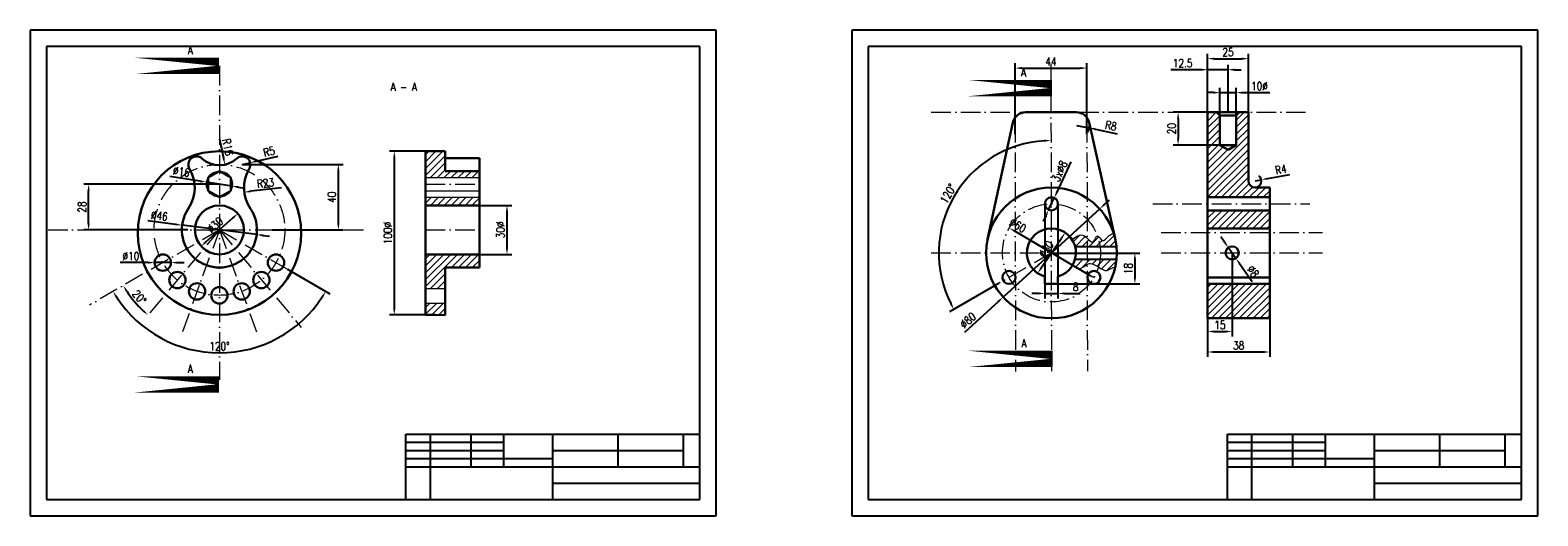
# Model space of a CAD drawing. Header units: millimetres. Extents: x 12 to 1481, y 4 to 301.
# Tile 1 of 2: x 12 to 935, y 4 to 301. Entities that reach past the tile are written whole.
import ezdxf

# ---------------------------------------------------------------- set-up
doc = ezdxf.new("R2010")
doc.units = ezdxf.units.MM
doc.header["$MEASUREMENT"] = 0
doc.linetypes.add('ACAD_ISO10W100', pattern=[18, 12, -3, 0, -3])
for name, color, linetype, lineweight in [('Axe', 10, 'ACAD_ISO10W100', 15), ('contur', 7, 'Continuous', 30), ('cote', 8, 'Continuous', 15), ('hasur', 210, 'Continuous', 15)]:
    doc.layers.add(name, color=color, linetype=linetype, lineweight=lineweight)
doc.styles.get("Standard").update_dxf_attribs({"font": 'romans.shx', "width": 0.8})
doc.styles.add('stats', font='romans.shx', dxfattribs={"width": 0.8, "height": 5})
doc.dimstyles.new('Stas', dxfattribs={"dimtxt": 5, "dimasz": 4, "dimexe": 3, "dimexo": 0, "dimgap": 1.5, "dimtad": 1, "dimdec": 0, "dimzin": 0, "dimdsep": 46, "dimtxsty": 'Standard', "dimcen": 0.09, "dimadec": 0, "dimazin": 0, "dimtfac": 1, "dimtdec": 0, "dimtmove": 0, "dimatfit": 0, "dimfxl": 1, "dimtolj": 1, "dimtzin": 0, "dimarcsym": 0})
pattern_1 = [(45, (-41.4888, 13.569), (-2.12132, 2.12132), [])]

# ---------------------------------------------------------------- blocks, each defined once
blk = doc.blocks.new('*D1')
at = {"layer": 'cote', "color": 0, "lineweight": -2, "transparency": 16777216}
for p, q in [((150.94, 220.62), (164.07, 223.65)), ((142.17, 218.59), (147.04, 219.72))]:
    blk.add_line(p, q, dxfattribs=at)
at = {"layer": 'cote', "color": 0, "transparency": 16777216}
blk.add_solid([(150.79, 221.27), (151.09, 219.97), (147.04, 219.72)], dxfattribs=at)
at = {"layer": 'Defpoints', "color": 0, "transparency": 16777216}
for p in [(142.17, 218.59), (147.04, 219.72)]:
    blk.add_point(p, dxfattribs=at)
at = {"layer": 'cote', "color": 0, "transparency": 16777216, "insert": (158.55, 226.48), "char_height": 5, "attachment_point": 5, "rotation": 12.99856}
blk.add_mtext('\\A1;R5', dxfattribs=at)
blk = doc.blocks.new('*D2')
at = {"layer": 'cote', "color": 0, "lineweight": -2, "transparency": 16777216}
blk.add_line((128.17, 234.25), (130.71, 222.52), dxfattribs=at)
at = {"layer": 'cote', "color": 0, "transparency": 16777216}
blk.add_solid([(131.36, 222.66), (130.06, 222.38), (131.56, 218.61)], dxfattribs=at)
at = {"layer": 'Defpoints', "color": 0, "transparency": 16777216}
for p in [(128.17, 234.25), (131.56, 218.61)]:
    blk.add_point(p, dxfattribs=at)
at = {"layer": 'cote', "color": 0, "transparency": 16777216, "insert": (133.35, 229.23), "char_height": 5, "attachment_point": 5, "rotation": 282.22988}
blk.add_mtext('\\A1;R16', dxfattribs=at)
blk = doc.blocks.new('*D3')
at = {"layer": 'cote', "color": 0, "lineweight": -2, "transparency": 16777216}
blk.add_line((166.28, 204.36), (147.4, 202.2), dxfattribs=at)
at = {"layer": 'cote', "color": 0, "transparency": 16777216}
blk.add_solid([(147.32, 202.86), (147.47, 201.53), (143.43, 201.74)], dxfattribs=at)
at = {"layer": 'Defpoints', "color": 0, "transparency": 16777216}
for p in [(166.28, 204.36), (143.43, 201.74)]:
    blk.add_point(p, dxfattribs=at)
at = {"layer": 'cote', "color": 0, "transparency": 16777216, "insert": (156.38, 207.25), "char_height": 5, "attachment_point": 5, "rotation": 6.52534}
blk.add_mtext('\\A1;R23', dxfattribs=at)
blk = doc.blocks.new('*D4')
at = {"layer": 'cote', "color": 0, "lineweight": -2, "transparency": 16777216}
blk.add_line((119.94, 171.3), (136.4, 185.89), dxfattribs=at)
at = {"layer": 'cote', "color": 0, "transparency": 16777216}
for points in [[(135.95, 186.39), (136.84, 185.39), (139.39, 188.55)], [(119.49, 171.79), (120.38, 170.8), (116.94, 168.64)]]:
    blk.add_solid(points, dxfattribs=at)
at = {"layer": 'Defpoints', "color": 0, "transparency": 16777216}
for p in [(139.39, 188.55), (116.94, 168.64)]:
    blk.add_point(p, dxfattribs=at)
at = {"layer": 'cote', "color": 0, "transparency": 16777216, "insert": (125.51, 181.59), "char_height": 5, "attachment_point": 5, "rotation": 41.56891}
blk.add_mtext('\\A1;∅30', dxfattribs=at)
blk = doc.blocks.new('*D5')
at = {"layer": 'cote', "color": 0, "lineweight": -2, "transparency": 16777216}
for p, q in [((116.09, 208.44), (97.82, 211.29)), ((135.85, 205.36), (120.04, 207.83)), ((139.8, 204.75), (143.76, 204.13))]:
    blk.add_line(p, q, dxfattribs=at)
at = {"layer": 'cote', "color": 0, "transparency": 16777216}
for points in [[(116.19, 209.1), (115.99, 207.78), (120.04, 207.83)], [(139.91, 205.4), (139.7, 204.09), (135.85, 205.36)]]:
    blk.add_solid(points, dxfattribs=at)
at = {"layer": 'Defpoints', "color": 0, "transparency": 16777216}
for p in [(120.04, 207.83), (135.85, 205.36)]:
    blk.add_point(p, dxfattribs=at)
at = {"layer": 'cote', "color": 0, "transparency": 16777216, "insert": (104.91, 214.24), "char_height": 5, "attachment_point": 5, "rotation": 351.1368}
blk.add_mtext('\\A1;∅16', dxfattribs=at)
blk = doc.blocks.new('*D6')
at = {"layer": 'cote', "color": 0, "lineweight": -2, "transparency": 16777216}
for p, q in [((101.38, 181.95), (84.41, 184.08)), ((150.99, 175.73), (105.35, 181.45)), ((154.96, 175.24), (158.93, 174.74))]:
    blk.add_line(p, q, dxfattribs=at)
at = {"layer": 'cote', "color": 0, "transparency": 16777216}
for points in [[(101.46, 182.61), (101.29, 181.29), (105.35, 181.45)], [(155.04, 175.9), (154.87, 174.58), (150.99, 175.73)]]:
    blk.add_solid(points, dxfattribs=at)
at = {"layer": 'Defpoints', "color": 0, "transparency": 16777216}
for p in [(105.35, 181.45), (150.99, 175.73)]:
    blk.add_point(p, dxfattribs=at)
at = {"layer": 'cote', "color": 0, "transparency": 16777216, "insert": (91.41, 187.23), "char_height": 5, "attachment_point": 5, "rotation": 352.85697}
blk.add_mtext('\\A1;∅46', dxfattribs=at)
blk = doc.blocks.new('*D7')
at = {"layer": 'cote', "color": 0, "lineweight": -2, "transparency": 16777216}
for p, q in [((84.53, 158.59), (67.43, 158.59)), ((98.53, 158.59), (88.53, 158.59)), ((102.53, 158.59), (106.53, 158.59))]:
    blk.add_line(p, q, dxfattribs=at)
at = {"layer": 'cote', "color": 0, "transparency": 16777216}
for points in [[(84.53, 159.26), (84.53, 157.93), (88.53, 158.59)], [(102.53, 159.26), (102.53, 157.93), (98.53, 158.59)]]:
    blk.add_solid(points, dxfattribs=at)
at = {"layer": 'Defpoints', "color": 0, "transparency": 16777216}
for p in [(88.53, 158.59), (98.53, 158.59)]:
    blk.add_point(p, dxfattribs=at)
at = {"layer": 'cote', "color": 0, "transparency": 16777216, "insert": (73.98, 162.59), "char_height": 5, "attachment_point": 5}
blk.add_mtext('\\A1;∅10', dxfattribs=at)
blk = doc.blocks.new('*D8')
at = {"layer": 'cote', "color": 0, "lineweight": -2, "transparency": 16777216}
for p, q in [((128.17, 206.56), (45.1, 206.56)), ((48.1, 182.59), (48.1, 202.56)), ((108.86, 178.59), (45.1, 178.59))]:
    blk.add_line(p, q, dxfattribs=at)
at = {"layer": 'cote', "color": 0, "transparency": 16777216}
for points in [[(47.43, 202.56), (48.77, 202.56), (48.1, 206.56)], [(47.43, 182.59), (48.77, 182.59), (48.1, 178.59)]]:
    blk.add_solid(points, dxfattribs=at)
at = {"layer": 'Defpoints', "color": 0, "transparency": 16777216}
for p in [(48.1, 206.56), (128.17, 206.56), (108.86, 178.59)]:
    blk.add_point(p, dxfattribs=at)
at = {"layer": 'cote', "color": 0, "transparency": 16777216, "insert": (44.1, 192.58), "char_height": 5, "attachment_point": 5, "rotation": 90}
blk.add_mtext('\\A1;28', dxfattribs=at)
blk = doc.blocks.new('*D9')
at = {"layer": 'cote', "color": 0, "lineweight": -2, "transparency": 16777216}
for p, q in [((142.17, 218.59), (204, 218.59)), ((201, 182.59), (201, 214.59)), ((160.41, 178.59), (204, 178.59))]:
    blk.add_line(p, q, dxfattribs=at)
at = {"layer": 'cote', "color": 0, "transparency": 16777216}
for points in [[(200.33, 214.59), (201.66, 214.59), (201, 218.59)], [(200.33, 182.59), (201.66, 182.59), (201, 178.59)]]:
    blk.add_solid(points, dxfattribs=at)
at = {"layer": 'Defpoints', "color": 0, "transparency": 16777216}
for p in [(142.17, 218.59), (201, 218.59), (160.41, 178.59)]:
    blk.add_point(p, dxfattribs=at)
at = {"layer": 'cote', "color": 0, "transparency": 16777216, "insert": (197, 198.59), "char_height": 5, "attachment_point": 5, "rotation": 90}
blk.add_mtext('\\A1;40', dxfattribs=at)
blk = doc.blocks.new('*D10')
at = {"layer": 'cote', "color": 0, "lineweight": -2, "transparency": 16777216}
blk.add_arc((128.17, 178.59), 67.98, 213.37173, 226.62827, dxfattribs=at)
at = {"layer": 'cote', "color": 0, "transparency": 16777216}
for points in [[(70.83, 140.85), (71.96, 141.55), (69.29, 144.6)], [(81.92, 129.68), (81.04, 128.68), (84.47, 126.52)]]:
    blk.add_solid(points, dxfattribs=at)
at = {"layer": 'Defpoints', "color": 0, "transparency": 16777216}
for p in [(128.17, 178.59), (128.17, 178.59), (48.65, 132.68), (73.64, 138), (82.29, 123.92)]:
    blk.add_point(p, dxfattribs=at)
at = {"layer": 'cote', "color": 0, "transparency": 16777216, "insert": (79.15, 137.47), "char_height": 5, "attachment_point": 5, "rotation": 310}
blk.add_mtext('\\A1;20°', dxfattribs=at)
blk = doc.blocks.new('*D11')
at = {"layer": 'cote', "color": 0, "lineweight": -2, "transparency": 16777216}
blk.add_line((169.83, 154.54), (195.86, 139.51), dxfattribs=at)
blk.add_arc((128.17, 178.59), 75.16, 213.04961, 326.95039, dxfattribs=at)
at = {"layer": 'cote', "color": 0, "transparency": 16777216}
for points in [[(64.6, 137.26), (65.74, 137.95), (63.08, 141.01)], [(190.6, 137.95), (191.73, 137.26), (193.26, 141.01)]]:
    blk.add_solid(points, dxfattribs=at)
at = {"layer": 'Defpoints', "color": 0, "transparency": 16777216}
for p in [(128.17, 178.59), (128.17, 178.59), (169.83, 154.54), (48.65, 132.68), (102.46, 107.97)]:
    blk.add_point(p, dxfattribs=at)
at = {"layer": 'cote', "color": 0, "transparency": 16777216, "insert": (128.17, 107.43), "char_height": 5, "attachment_point": 5}
blk.add_mtext('\\A1;120°', dxfattribs=at)
blk = doc.blocks.new('*D12')
at = {"layer": 'cote', "color": 0, "lineweight": -2, "transparency": 16777216}
for p, q in [((260.36, 226.67), (232.23, 226.67)), ((235.23, 222.67), (235.23, 130.61)), ((260.36, 126.61), (232.23, 126.61))]:
    blk.add_line(p, q, dxfattribs=at)
at = {"layer": 'cote', "color": 0, "transparency": 16777216}
for points in [[(234.57, 222.67), (235.9, 222.67), (235.23, 226.67)], [(234.57, 130.61), (235.9, 130.61), (235.23, 126.61)]]:
    blk.add_solid(points, dxfattribs=at)
at = {"layer": 'Defpoints', "color": 0, "transparency": 16777216}
for p in [(260.36, 226.67), (235.23, 126.61), (260.36, 126.61)]:
    blk.add_point(p, dxfattribs=at)
at = {"layer": 'cote', "color": 0, "transparency": 16777216, "insert": (231.23, 176.64), "char_height": 5, "width": 9.7143, "attachment_point": 5, "rotation": 90}
blk.add_mtext('\\A1;100%%C', dxfattribs=at)
blk = doc.blocks.new('*D13')
at = {"layer": 'cote', "color": 0, "lineweight": -2, "transparency": 16777216}
for p, q in [((287.36, 193.59), (307.19, 193.59)), ((304.19, 189.59), (304.19, 167.59)), ((287.36, 163.59), (307.19, 163.59))]:
    blk.add_line(p, q, dxfattribs=at)
at = {"layer": 'cote', "color": 0, "transparency": 16777216}
for points in [[(303.53, 189.59), (304.86, 189.59), (304.19, 193.59)], [(303.53, 167.59), (304.86, 167.59), (304.19, 163.59)]]:
    blk.add_solid(points, dxfattribs=at)
at = {"layer": 'Defpoints', "color": 0, "transparency": 16777216}
for p in [(287.36, 193.59), (287.36, 163.59), (304.19, 163.59)]:
    blk.add_point(p, dxfattribs=at)
at = {"layer": 'cote', "color": 0, "transparency": 16777216, "insert": (300.19, 178.59), "char_height": 5, "width": 6.4762, "attachment_point": 5, "rotation": 90}
blk.add_mtext('\\A1;30%%C', dxfattribs=at)
blk = doc.blocks.new('*D14')
at = {"layer": 'cote', "color": 0, "lineweight": -2, "transparency": 16777216}
for p, q in [((615.24, 237.13), (615.24, 280.56)), ((619.24, 277.56), (655.24, 277.56)), ((659.24, 237.13), (659.24, 280.56))]:
    blk.add_line(p, q, dxfattribs=at)
at = {"layer": 'cote', "color": 0, "transparency": 16777216}
for points in [[(619.24, 278.23), (619.24, 276.89), (615.24, 277.56)], [(655.24, 278.23), (655.24, 276.89), (659.24, 277.56)]]:
    blk.add_solid(points, dxfattribs=at)
at = {"layer": 'Defpoints', "color": 0, "transparency": 16777216}
for p in [(659.24, 277.56), (615.24, 237.13), (659.24, 237.13)]:
    blk.add_point(p, dxfattribs=at)
at = {"layer": 'cote', "color": 0, "transparency": 16777216, "insert": (637.16, 281.56), "char_height": 5, "attachment_point": 5}
blk.add_mtext('\\A1;44', dxfattribs=at)
blk = doc.blocks.new('*D15')
at = {"layer": 'cote', "color": 0, "lineweight": -2, "transparency": 16777216}
for p, q in [((733.11, 132.55), (733.11, 100.95)), ((771.11, 132.55), (771.11, 100.95)), ((737.11, 103.95), (767.11, 103.95))]:
    blk.add_line(p, q, dxfattribs=at)
at = {"layer": 'cote', "color": 0, "transparency": 16777216}
for points in [[(737.11, 104.61), (737.11, 103.28), (733.11, 103.95)], [(767.11, 104.61), (767.11, 103.28), (771.11, 103.95)]]:
    blk.add_solid(points, dxfattribs=at)
at = {"layer": 'Defpoints', "color": 0, "transparency": 16777216}
for p in [(733.11, 132.55), (771.11, 132.55), (771.11, 103.95)]:
    blk.add_point(p, dxfattribs=at)
at = {"layer": 'cote', "color": 0, "transparency": 16777216, "insert": (752.11, 107.95), "char_height": 5, "attachment_point": 5}
blk.add_mtext('\\A1;38', dxfattribs=at)
blk = doc.blocks.new('*D16')
at = {"layer": 'cote', "color": 0, "lineweight": -2, "transparency": 16777216}
for p, q in [((736.61, 262.57), (732.61, 262.57)), ((740.61, 236.57), (740.61, 265.57)), ((740.61, 262.57), (750.61, 262.57)), ((750.61, 236.57), (750.61, 265.57)), ((754.61, 262.57), (771.13, 262.57))]:
    blk.add_line(p, q, dxfattribs=at)
at = {"layer": 'cote', "color": 0, "transparency": 16777216}
for points in [[(736.61, 263.24), (736.61, 261.9), (740.61, 262.57)], [(754.61, 263.24), (754.61, 261.9), (750.61, 262.57)]]:
    blk.add_solid(points, dxfattribs=at)
at = {"layer": 'Defpoints', "color": 0, "transparency": 16777216}
for p in [(750.61, 262.57), (740.61, 236.57), (750.61, 236.57)]:
    blk.add_point(p, dxfattribs=at)
at = {"layer": 'cote', "color": 0, "transparency": 16777216, "insert": (764.87, 266.57), "char_height": 5, "width": 5.9048, "attachment_point": 5}
blk.add_mtext('\\A1;10%%C', dxfattribs=at)
blk = doc.blocks.new('*D17')
at = {"layer": 'cote', "color": 0, "lineweight": -2, "transparency": 16777216}
for p, q in [((733.11, 250.53), (733.11, 279.57)), ((745.61, 250.53), (745.61, 279.57)), ((729.11, 276.57), (710.49, 276.57)), ((745.61, 276.57), (733.11, 276.57)), ((749.61, 276.57), (753.61, 276.57))]:
    blk.add_line(p, q, dxfattribs=at)
at = {"layer": 'cote', "color": 0, "transparency": 16777216}
for points in [[(729.11, 277.24), (729.11, 275.9), (733.11, 276.57)], [(749.61, 277.24), (749.61, 275.9), (745.61, 276.57)]]:
    blk.add_solid(points, dxfattribs=at)
at = {"layer": 'Defpoints', "color": 0, "transparency": 16777216}
for p in [(745.61, 276.57), (733.11, 250.53), (745.61, 250.53)]:
    blk.add_point(p, dxfattribs=at)
at = {"layer": 'cote', "color": 0, "transparency": 16777216, "insert": (717.8, 280.57), "char_height": 5, "attachment_point": 5}
blk.add_mtext('\\A1;12.5', dxfattribs=at)
blk = doc.blocks.new('*D18')
at = {"layer": 'cote', "color": 0, "lineweight": -2, "transparency": 16777216}
for p, q in [((633.51, 194.27), (633.51, 136.75)), ((641.49, 194.27), (641.49, 136.75)), ((629.51, 139.75), (625.51, 139.75)), ((633.51, 139.75), (641.49, 139.75)), ((645.49, 139.75), (655.16, 139.75))]:
    blk.add_line(p, q, dxfattribs=at)
at = {"layer": 'cote', "color": 0, "transparency": 16777216}
for points in [[(629.51, 140.42), (629.51, 139.08), (633.51, 139.75)], [(645.49, 140.42), (645.49, 139.08), (641.49, 139.75)]]:
    blk.add_solid(points, dxfattribs=at)
at = {"layer": 'Defpoints', "color": 0, "transparency": 16777216}
for p in [(633.51, 194.27), (641.49, 194.27), (641.49, 139.75)]:
    blk.add_point(p, dxfattribs=at)
at = {"layer": 'cote', "color": 0, "transparency": 16777216, "insert": (652.33, 143.75), "char_height": 5, "attachment_point": 5}
blk.add_mtext('\\A1;8', dxfattribs=at)
blk = doc.blocks.new('*D19')
at = {"layer": 'cote', "color": 0, "lineweight": -2, "transparency": 16777216}
for p, q in [((637.37, 164.46), (691.57, 164.46)), ((688.57, 160.46), (688.57, 149.53)), ((637.37, 145.53), (691.57, 145.53))]:
    blk.add_line(p, q, dxfattribs=at)
at = {"layer": 'cote', "color": 0, "transparency": 16777216}
for points in [[(687.9, 160.46), (689.24, 160.46), (688.57, 164.46)], [(687.9, 149.53), (689.24, 149.53), (688.57, 145.53)]]:
    blk.add_solid(points, dxfattribs=at)
at = {"layer": 'Defpoints', "color": 0, "transparency": 16777216}
for p in [(637.37, 164.46), (637.37, 145.53), (688.57, 145.53)]:
    blk.add_point(p, dxfattribs=at)
at = {"layer": 'cote', "color": 0, "transparency": 16777216, "insert": (684.57, 155), "char_height": 5, "attachment_point": 5, "rotation": 90}
blk.add_mtext('\\A1;18', dxfattribs=at)
blk = doc.blocks.new('*D20')
at = {"layer": 'cote', "color": 0, "lineweight": -2, "transparency": 16777216}
for p, q in [((652.81, 242.53), (660.65, 240.94)), ((664.57, 240.14), (677.77, 237.46))]:
    blk.add_line(p, q, dxfattribs=at)
blk.add_arc((652.81, 242.53), 8, 327.02044, 12.63787, dxfattribs=at)
at = {"layer": 'cote', "color": 0, "transparency": 16777216}
blk.add_solid([(664.7, 240.8), (664.43, 239.49), (660.65, 240.94)], dxfattribs=at)
at = {"layer": 'Defpoints', "color": 0, "transparency": 16777216}
for p in [(652.81, 242.53), (660.65, 240.94)]:
    blk.add_point(p, dxfattribs=at)
at = {"layer": 'cote', "color": 0, "transparency": 16777216, "insert": (673.93, 242.32), "char_height": 5, "attachment_point": 5, "rotation": 348.50636}
blk.add_mtext('\\A1;R8', dxfattribs=at)
blk = doc.blocks.new('*D21')
at = {"layer": 'cote', "color": 0, "lineweight": -2, "transparency": 16777216}
for p, q in [((769.96, 210.03), (783.39, 212.58)), ((762.11, 208.53), (766.04, 209.28))]:
    blk.add_line(p, q, dxfattribs=at)
blk.add_arc((762.11, 208.53), 4, 270, 53.73035, dxfattribs=at)
at = {"layer": 'cote', "color": 0, "transparency": 16777216}
blk.add_solid([(769.84, 210.68), (770.09, 209.37), (766.04, 209.28)], dxfattribs=at)
at = {"layer": 'Defpoints', "color": 0, "transparency": 16777216}
for p in [(762.11, 208.53), (766.04, 209.28)]:
    blk.add_point(p, dxfattribs=at)
at = {"layer": 'cote', "color": 0, "transparency": 16777216, "insert": (777.9, 215.61), "char_height": 5, "attachment_point": 5, "rotation": 10.75851}
blk.add_mtext('\\A1;R4', dxfattribs=at)
blk = doc.blocks.new('*D22')
at = {"layer": 'cote', "color": 0, "lineweight": -2, "transparency": 16777216}
blk.add_line((631.31, 155.44), (643.69, 173.63), dxfattribs=at)
at = {"layer": 'cote', "color": 0, "transparency": 16777216}
for points in [[(643.14, 174), (644.24, 173.25), (645.94, 176.93)], [(630.76, 155.82), (631.86, 155.07), (629.06, 152.14)]]:
    blk.add_solid(points, dxfattribs=at)
at = {"layer": 'Defpoints', "color": 0, "transparency": 16777216}
for p in [(645.94, 176.93), (629.06, 152.14)]:
    blk.add_point(p, dxfattribs=at)
at = {"layer": 'cote', "color": 0, "transparency": 16777216, "insert": (634.19, 166.79), "char_height": 5, "attachment_point": 5, "rotation": 55.74333}
blk.add_mtext('\\A1;∅30', dxfattribs=at)
blk = doc.blocks.new('*D23')
at = {"layer": 'cote', "color": 0, "lineweight": -2, "transparency": 16777216}
blk.add_line((659.88, 151.29), (615.12, 177.77), dxfattribs=at)
at = {"layer": 'cote', "color": 0, "transparency": 16777216}
for points in [[(615.46, 178.35), (614.79, 177.2), (611.68, 179.81)], [(660.22, 151.87), (659.54, 150.72), (663.32, 149.26)]]:
    blk.add_solid(points, dxfattribs=at)
at = {"layer": 'Defpoints', "color": 0, "transparency": 16777216}
for p in [(611.68, 179.81), (663.32, 149.26)]:
    blk.add_point(p, dxfattribs=at)
at = {"layer": 'cote', "color": 0, "transparency": 16777216, "insert": (616.9, 181.37), "char_height": 5, "attachment_point": 5, "rotation": 329.38682}
blk.add_mtext('\\A1;∅60', dxfattribs=at)
blk = doc.blocks.new('*D24')
at = {"layer": 'cote', "color": 0, "lineweight": -2, "transparency": 16777216}
for p, q in [((670, 194.2), (672.95, 196.89)), ((667.04, 191.5), (607.96, 137.57)), ((605, 134.87), (584.23, 115.9))]:
    blk.add_line(p, q, dxfattribs=at)
at = {"layer": 'cote', "color": 0, "transparency": 16777216}
for points in [[(669.55, 194.69), (670.45, 193.71), (667.04, 191.5)], [(604.55, 135.36), (605.45, 134.38), (607.96, 137.57)]]:
    blk.add_solid(points, dxfattribs=at)
at = {"layer": 'Defpoints', "color": 0, "transparency": 16777216}
for p in [(667.04, 191.5), (607.96, 137.57)]:
    blk.add_point(p, dxfattribs=at)
at = {"layer": 'cote', "color": 0, "transparency": 16777216, "insert": (586.36, 123.27), "char_height": 5, "attachment_point": 5, "rotation": 42.38985}
blk.add_mtext('\\A1;∅80', dxfattribs=at)
blk = doc.blocks.new('*D25')
at = {"layer": 'cote', "color": 0, "lineweight": -2, "transparency": 16777216}
for p, q in [((743.52, 171.09), (741.22, 174.36)), ((745.81, 167.81), (750.4, 161.26)), ((752.7, 157.98), (760.32, 147.1))]:
    blk.add_line(p, q, dxfattribs=at)
at = {"layer": 'cote', "color": 0, "transparency": 16777216}
for points in [[(744.06, 171.47), (742.97, 170.7), (745.81, 167.81)], [(753.24, 158.36), (752.15, 157.6), (750.4, 161.26)]]:
    blk.add_solid(points, dxfattribs=at)
at = {"layer": 'Defpoints', "color": 0, "transparency": 16777216}
for p in [(745.81, 167.81), (750.4, 161.26)]:
    blk.add_point(p, dxfattribs=at)
at = {"layer": 'cote', "color": 0, "transparency": 16777216, "insert": (760.93, 153.2), "char_height": 5, "attachment_point": 5, "rotation": 305.01085}
blk.add_mtext('\\A1;∅8', dxfattribs=at)
blk = doc.blocks.new('*D26')
at = {"layer": 'cote', "color": 0, "lineweight": -2, "transparency": 16777216}
for p, q in [((640.92, 201.77), (649.61, 220.15)), ((635.79, 190.92), (639.21, 198.15)), ((634.08, 187.3), (632.37, 183.69))]:
    blk.add_line(p, q, dxfattribs=at)
at = {"layer": 'cote', "color": 0, "transparency": 16777216}
for points in [[(640.32, 202.05), (641.52, 201.48), (639.21, 198.15)], [(633.48, 187.59), (634.68, 187.02), (635.79, 190.92)]]:
    blk.add_solid(points, dxfattribs=at)
at = {"layer": 'Defpoints', "color": 0, "transparency": 16777216}
for p in [(639.21, 198.15), (635.79, 190.92)]:
    blk.add_point(p, dxfattribs=at)
at = {"layer": 'cote', "color": 0, "transparency": 16777216, "insert": (642.5, 214.48), "char_height": 5, "attachment_point": 5, "rotation": 64.69776}
blk.add_mtext('\\A1;3x∅8', dxfattribs=at)
blk = doc.blocks.new('*D27')
at = {"layer": 'cote', "color": 0, "lineweight": -2, "transparency": 16777216}
for p, q in [((733.11, 238.17), (733.11, 286.33)), ((758.11, 238.17), (758.11, 286.33)), ((737.11, 283.33), (754.11, 283.33))]:
    blk.add_line(p, q, dxfattribs=at)
at = {"layer": 'cote', "color": 0, "transparency": 16777216}
for points in [[(737.11, 284), (737.11, 282.66), (733.11, 283.33)], [(754.11, 284), (754.11, 282.66), (758.11, 283.33)]]:
    blk.add_solid(points, dxfattribs=at)
at = {"layer": 'Defpoints', "color": 0, "transparency": 16777216}
for p in [(758.11, 283.33), (733.11, 238.17), (758.11, 238.17)]:
    blk.add_point(p, dxfattribs=at)
at = {"layer": 'cote', "color": 0, "transparency": 16777216, "insert": (745.61, 287.33), "char_height": 5, "attachment_point": 5}
blk.add_mtext('\\A1;25', dxfattribs=at)
blk = doc.blocks.new('*D28')
at = {"layer": 'cote', "color": 0, "lineweight": -2, "transparency": 16777216}
for p, q in [((745.61, 250.53), (712.05, 250.53)), ((715.05, 246.53), (715.05, 234.53)), ((745.61, 230.53), (712.05, 230.53))]:
    blk.add_line(p, q, dxfattribs=at)
at = {"layer": 'cote', "color": 0, "transparency": 16777216}
for points in [[(714.39, 246.53), (715.72, 246.53), (715.05, 250.53)], [(714.39, 234.53), (715.72, 234.53), (715.05, 230.53)]]:
    blk.add_solid(points, dxfattribs=at)
at = {"layer": 'Defpoints', "color": 0, "transparency": 16777216}
for p in [(745.61, 250.53), (715.05, 230.53), (745.61, 230.53)]:
    blk.add_point(p, dxfattribs=at)
at = {"layer": 'cote', "color": 0, "transparency": 16777216, "insert": (711.05, 240.53), "char_height": 5, "attachment_point": 5, "rotation": 90}
blk.add_mtext('\\A1;20', dxfattribs=at)
blk = doc.blocks.new('*D29')
at = {"layer": 'cote', "color": 0, "lineweight": -2, "transparency": 16777216}
for p, q in [((733.11, 167.67), (733.11, 113.47)), ((748.11, 164.53), (748.11, 113.47)), ((737.11, 116.47), (744.11, 116.47))]:
    blk.add_line(p, q, dxfattribs=at)
at = {"layer": 'cote', "color": 0, "transparency": 16777216}
for points in [[(737.11, 117.14), (737.11, 115.81), (733.11, 116.47)], [(744.11, 117.14), (744.11, 115.81), (748.11, 116.47)]]:
    blk.add_solid(points, dxfattribs=at)
at = {"layer": 'Defpoints', "color": 0, "transparency": 16777216}
for p in [(733.11, 167.67), (748.11, 164.53), (748.11, 116.47)]:
    blk.add_point(p, dxfattribs=at)
at = {"layer": 'cote', "color": 0, "transparency": 16777216, "insert": (740.61, 120.47), "char_height": 5, "attachment_point": 5}
blk.add_mtext('\\A1;15', dxfattribs=at)
blk = doc.blocks.new('*D30')
at = {"layer": 'cote', "color": 0, "lineweight": -2, "transparency": 16777216}
blk.add_line((605.13, 145.84), (575.16, 128.54), dxfattribs=at)
blk.add_arc((637.37, 164.46), 68.83, 93.43511, 206.66974, dxfattribs=at)
at = {"layer": 'cote', "color": 0, "transparency": 16777216}
for points in [[(633.22, 233.83), (633.27, 232.5), (637.24, 233.29)], [(576.45, 133.88), (575.28, 133.25), (577.76, 130.04)]]:
    blk.add_solid(points, dxfattribs=at)
at = {"layer": 'Defpoints', "color": 0, "transparency": 16777216}
for p in [(637.16, 280.21), (593.06, 217.13), (637.5, 164.53), (605.13, 145.84), (637.5, 92.15)]:
    blk.add_point(p, dxfattribs=at)
at = {"layer": 'cote', "color": 0, "transparency": 16777216, "insert": (574.26, 200.81), "char_height": 5, "attachment_point": 5, "rotation": 60.05242}
blk.add_mtext('\\A1;120°', dxfattribs=at)

msp = doc.modelspace()

# ---------------------------------------------------------------- hatches: boundary and pattern name
at = {"layer": 'hasur'}
h = msp.add_hatch(dxfattribs=at)
h.set_pattern_fill('ANSI31', color=256, scale=24)
h.paths.add_polyline_path([(758.11, 250.53), (752.61, 250.53), (750.61, 248.53), (750.61, 230.53), (745.61, 227.65), (740.61, 230.53), (740.61, 248.53), (738.61, 250.53), (733.11, 250.53), (733.11, 198.53), (771.11, 198.53), (771.11, 204.53), (762.11, 204.53, -0.414214), (758.11, 208.53)])
h.paths.add_polyline_path([(771.11, 190.54), (733.11, 190.54), (733.11, 179.53), (771.11, 179.53)])
h.paths.add_polyline_path([(771.11, 145.53), (733.11, 145.53), (733.11, 124.53), (771.11, 124.53)])
h = msp.add_hatch(dxfattribs=at)
h.set_pattern_fill('ANSI31', color=256, scale=24)
h.set_pattern_definition(pattern_1)
h.paths.add_polyline_path([(266.36, 226.67), (254.36, 226.67), (254.36, 210.59), (287.36, 210.59), (287.36, 214.59), (266.36, 214.59)])
h.paths.add_polyline_path([(287.36, 193.59), (287.36, 198.59), (254.36, 198.59), (254.36, 193.59)])
h.paths.add_polyline_path([(266.36, 155.59), (287.36, 155.59), (287.36, 163.59), (254.36, 163.59), (254.36, 142.84), (266.36, 142.84)])
h = msp.add_hatch(dxfattribs=at)
h.set_pattern_fill('ANSI31', color=256, scale=24)
edge = h.paths.add_edge_path()
edge.add_spline(control_points=[(665.64, 174.94), (664.77, 174.85), (663.19, 167.86), (657.1, 178.15), (652.51, 174.53), (650.12, 172.65)], knot_values=[0, 0, 0, 0, 4.19404, 11.203464, 18.846123, 18.846123, 18.846123, 18.846123], degree=3, periodic=0)
edge.add_arc((637.5, 164.53), 15, 14.08809, 32.75966, ccw=False)
edge.add_line((652.05, 168.19), (667.26, 168.36))
edge.add_arc((637.5, 164.53), 30, 7.32402, 20.2921)
edge = h.paths.add_edge_path()
edge.add_spline(control_points=[(675.81, 176.05), (674.92, 176.47), (671.96, 175.18), (669.02, 169.74), (666.5, 175.02), (665.64, 174.94)], knot_values=[18.846123, 18.846123, 18.846123, 18.846123, 21.977676, 27.058245, 31.183443, 31.183443, 31.183443, 31.183443], degree=3, periodic=0)
edge.add_arc((637.5, 164.53), 30, 7.32402, 20.2921, ccw=False)
edge.add_line((667.26, 168.36), (677.31, 168.47))
edge.add_arc((637.5, 164.53), 40, 5.65121, 16.72566)
edge = h.paths.add_edge_path()
edge.add_line((677.31, 160.61), (667.24, 160.62))
edge.add_arc((637.5, 164.53), 30, 343.35819, 352.49529, ccw=False)
edge.add_spline(control_points=[(666.24, 155.94), (668.05, 154.77), (671.45, 152.27), (674.8, 156.08), (676.54, 155.8)], knot_values=[17.373735, 17.373735, 17.373735, 17.373735, 23.053578, 28.416799, 28.416799, 28.416799, 28.416799], degree=3, periodic=0)
edge.add_arc((637.5, 164.53), 40, 347.38806, 354.36389)
edge = h.paths.add_edge_path()
edge.add_line((667.24, 160.62), (651.98, 160.63))
edge.add_arc((637.5, 164.53), 15, 330, 344.91886, ccw=False)
edge.add_line((650.49, 157.03), (654.3, 154.84))
edge.add_spline(control_points=[(654.3, 154.84), (656.12, 154.85), (659.83, 159.65), (664.13, 157.31), (666.24, 155.94)], knot_values=[4.393018, 4.393018, 4.393018, 4.393018, 10.746033, 17.373735, 17.373735, 17.373735, 17.373735], degree=3, periodic=0)
edge.add_arc((637.5, 164.53), 30, 343.35819, 352.49529)
h = msp.add_hatch(dxfattribs=at)
h.set_pattern_fill('ANSI31', color=256, scale=24)
h.set_pattern_definition(pattern_1)
h.paths.add_polyline_path([(266.36, 133.82), (254.36, 133.82), (254.36, 126.67), (266.36, 126.55)])

# ---------------------------------------------------------------- linework, layer by layer
for p, q in [((432.32, 300.75), (12.32, 300.75)), ((12.32, 300.75), (12.32, 3.75)), ((432.32, 287.05), (432.32, 300.75)), ((935.25, 300.75), (515.25, 300.75)), ((515.25, 300.75), (515.25, 3.75)), ((935.25, 287.05), (935.25, 300.75)), ((422.32, 290.75), (22.32, 290.75)), ((22.32, 290.75), (22.32, 13.75)), ((422.32, 13.75), (422.32, 290.75)), ((432.32, 3.75), (432.32, 287.05)), ((925.25, 290.75), (525.25, 290.75)), ((525.25, 290.75), (525.25, 13.75)), ((925.25, 13.75), (925.25, 290.75)), ((935.25, 3.75), (935.25, 287.05)), ((242.32, 13.75), (242.32, 53.75)), ((242.32, 53.75), (422.32, 53.75)), ((242.32, 48.75), (302.32, 48.75)), ((257.32, 13.75), (257.32, 53.75)), ((282.32, 33.75), (282.32, 53.75)), ((302.32, 33.75), (302.32, 53.75)), ((332.32, 13.75), (332.32, 53.75)), ((372.32, 33.75), (372.32, 53.75)), ((412.32, 33.75), (412.32, 53.75)), ((745.25, 13.75), (745.25, 53.75)), ((745.25, 53.75), (925.25, 53.75)), ((745.25, 48.75), (805.25, 48.75)), ((760.25, 13.75), (760.25, 53.75)), ((785.25, 33.75), (785.25, 53.75)), ((805.25, 33.75), (805.25, 53.75)), ((835.25, 13.75), (835.25, 53.75)), ((875.25, 33.75), (875.25, 53.75)), ((915.25, 33.75), (915.25, 53.75)), ((242.32, 43.75), (302.32, 43.75)), ((242.32, 38.75), (332.32, 38.75)), ((332.32, 43.75), (412.32, 43.75)), ((745.25, 43.75), (805.25, 43.75)), ((745.25, 38.75), (835.25, 38.75)), ((835.25, 43.75), (915.25, 43.75)), ((242.32, 33.75), (422.32, 33.75)), ((745.25, 33.75), (925.25, 33.75)), ((332.32, 23.75), (422.32, 23.75)), ((835.25, 23.75), (925.25, 23.75)), ((22.32, 13.75), (422.32, 13.75)), ((525.25, 13.75), (925.25, 13.75)), ((12.32, 3.75), (432.32, 3.75)), ((515.25, 3.75), (935.25, 3.75))]:
    msp.add_line(p, q)
at = {"layer": 'Axe'}
for p, q in [((128.17, 278.9), (128.17, 86.95)), ((615.16, 280.17), (615.5, 92.11)), ((637.16, 280.21), (637.5, 92.15)), ((659.16, 280.25), (659.5, 92.19)), ((563.92, 250.53), (794.35, 250.53)), ((563.92, 250.53), (794.35, 250.53)), ((563.92, 250.53), (794.35, 250.53)), ((563.92, 250.53), (794.35, 250.53)), ((254.36, 206.59), (287.36, 206.59)), ((699.52, 194.53), (795.63, 194.53)), ((23.29, 178.59), (217.12, 178.59)), ((128.17, 178.59), (48.65, 132.68)), ((128.17, 178.59), (82.29, 123.92)), ((128.17, 178.59), (104.75, 114.25)), ((128.17, 178.59), (151.83, 113.58)), ((128.17, 178.59), (178.26, 118.9)), ((128.17, 178.59), (169.83, 154.54)), ((254.36, 178.59), (287.36, 178.59)), ((704.63, 177.03), (803.52, 177.03)), ((563.92, 164.53), (687.22, 164.53)), ((637.5, 164.53), (605.13, 145.84)), ((637.5, 164.53), (666.95, 147.53)), ((704.63, 164.53), (803.52, 164.53)), ((254.36, 142.84), (266.36, 142.84))]:
    msp.add_line(p, q, dxfattribs=at)
for centre, radius in [((128.17, 178.59), 40), ((637.5, 164.53), 30)]:
    msp.add_circle(centre, radius, dxfattribs=at)
at = {"layer": 'contur'}
for p, q in [((621.66, 250.53), (652.81, 250.53)), ((733.11, 124.53), (733.11, 250.53)), ((733.11, 250.53), (738.61, 250.53)), ((738.61, 250.53), (740.61, 248.53)), ((738.61, 250.53), (752.61, 250.53)), ((752.61, 250.53), (750.61, 248.53)), ((758.11, 250.53), (752.61, 250.53)), ((758.11, 208.53), (758.11, 250.53)), ((613.84, 244.23), (598.41, 173.01)), ((660.61, 244.28), (676.53, 173.29)), ((740.61, 230.53), (740.61, 248.53)), ((740.61, 248.53), (750.61, 248.53)), ((750.61, 230.53), (750.61, 248.53)), ((254.36, 226.67), (254.36, 126.67)), ((254.36, 226.67), (266.36, 226.67)), ((266.36, 226.67), (266.36, 214.59)), ((266.36, 222.46), (287.36, 222.46)), ((287.36, 155.59), (287.36, 222.46)), ((750.61, 230.53), (740.61, 230.53)), ((740.61, 230.53), (745.61, 227.65)), ((745.61, 227.65), (750.61, 230.53)), ((266.36, 214.59), (287.36, 214.59)), ((771.11, 204.53), (762.11, 204.53)), ((771.11, 124.53), (771.11, 204.53)), ((733.11, 198.53), (771.11, 198.53)), ((254.36, 193.59), (287.36, 193.59)), ((733.11, 190.54), (771.11, 190.54)), ((733.11, 179.53), (771.11, 179.53)), ((733.11, 179.53), (733.11, 149.53)), ((677.31, 168.47), (652.05, 168.19)), ((254.36, 163.59), (287.36, 163.59)), ((677.31, 160.61), (651.98, 160.63)), ((266.36, 155.59), (287.36, 155.59)), ((266.36, 155.59), (287.36, 155.59)), ((266.36, 126.55), (266.36, 155.59)), ((633.5, 150.08), (633.5, 145.53)), ((641.5, 150.08), (641.5, 145.53)), ((733.11, 149.53), (771.11, 149.53)), ((641.5, 145.53), (633.5, 145.53)), ((733.11, 145.53), (771.11, 145.53)), ((254.36, 126.67), (266.36, 126.55)), ((733.11, 124.53), (771.11, 124.53))]:
    msp.add_line(p, q, dxfattribs=at)
for points in [[(106.33, 278.9, 1.5, 1.5, 0), (106.33, 278.9, 0, 0, 0), (116.33, 278.9, 2, 0, 0), (126.33, 278.9, 10, 10, 0), (126.33, 278.9, 10, 10, 0), (127.83, 278.9, 10, 10, 0)], [(616.35, 265.34, 1.5, 1.5, 0), (616.35, 265.34, 0, 0, 0), (626.35, 265.34, 2, 0, 0), (636.35, 265.34, 10, 10, 0), (636.35, 265.34, 10, 10, 0), (637.85, 265.34, 10, 10, 0)], [(616.65, 99.72, 1.5, 1.5, 0), (616.65, 99.72, 0, 0, 0), (626.65, 99.72, 2, 0, 0), (636.65, 99.72, 10, 10, 0), (636.65, 99.72, 10, 10, 0), (638.15, 99.72, 10, 10, 0)], [(106.33, 84.14, 1.5, 1.5, 0), (106.33, 84.14, 0, 0, 0), (116.33, 84.14, 2, 0, 0), (126.33, 84.14, 10, 10, 0), (126.33, 84.14, 10, 10, 0), (127.83, 84.14, 10, 10, 0)]]:
    msp.add_lwpolyline(points, format="xyseb", dxfattribs=at)
msp.add_lwpolyline([(128.17, 214.59), (121.24, 210.59), (121.24, 202.59), (128.17, 198.59), (135.09, 202.59), (135.09, 210.59)], close=True, dxfattribs=at)
for centre, radius in [((128.17, 176.67), 50), ((637.5, 164.53), 40), ((637.5, 194.53), 4), ((128.17, 178.59), 15), ((748.11, 164.53), 4), ((93.53, 158.59), 5), ((162.81, 158.59), 5), ((102.46, 147.95), 5), ((153.88, 147.95), 5), ((611.52, 149.53), 4), ((663.48, 149.53), 4), ((114.49, 141.01), 5), ((128.17, 138.59), 5), ((141.85, 141.01), 5)]:
    msp.add_circle(centre, radius, dxfattribs=at)
for centre, radius, start, end in [((621.66, 242.53), 8, 90, 167.77141), ((652.81, 242.53), 8, 12.63787, 90), ((114.17, 218.59), 5, 48.18969, 210.56477), ((128.17, 234.25), 16, 228.18969, 311.81031), ((142.17, 218.59), 5, 329.43523, 131.81031), ((90.06, 204.36), 23, 325.9417, 30.56477), ((166.28, 204.36), 23, 149.43523, 214.0583), ((762.11, 208.53), 4, 180, 270), ((128.17, 178.59), 23, 145.9417, 34.0583), ((637.5, 164.53), 15, 285.46601, 254.53399)]:
    msp.add_arc(centre, radius, start, end, dxfattribs=at)
at = {"layer": 'cote'}
msp.add_circle((128.17, 206.59), 8, dxfattribs=at)
at = {"layer": 'hasur'}
for p, q in [((254.36, 210.59), (287.36, 210.59)), ((254.36, 202.59), (287.36, 202.59)), ((254.36, 198.59), (287.36, 198.59)), ((254.36, 133.82), (266.36, 133.82))]:
    msp.add_line(p, q, dxfattribs=at)
for points in [[(650.12, 172.65), (657.34, 175.14), (663.3, 171.46), (665.64, 174.94), (668.69, 172.17), (672.81, 175.14), (675.81, 176.05), (676.64, 175.43)], [(650.49, 157.03), (654.3, 154.84), (659.89, 157.84), (666.24, 155.94), (671.53, 153.87), (676.54, 155.8), (676.93, 155.71)]]:
    msp.add_spline(points, degree=3, dxfattribs=at)

# ---------------------------------------------------------------- texts
at = {"layer": 'contur', "char_height": 5, "attachment_point": 1, "style": 'stats'}
for s, width, insert in [('A', 17.5202, (108.81, 290.99)), ('A', 17.5202, (618.83, 277.42)), ('A - A', 30.9793, (232.95, 268.56)), ('A', 17.5202, (619.13, 111.81)), ('A', 17.5202, (108.81, 96.22))]:
    msp.add_mtext_dynamic_manual_height_columns(s, width=width, gutter_width=25, heights=[0], dxfattribs=dict(at, insert=insert))

# ---------------------------------------------------------------- dimensions: what is measured, and where the dimension line sits
at = {"layer": 'cote'}
for base, p1, p2, picture, middle in [((758.11, 283.33), (733.11, 238.17), (758.11, 238.17), '*D27', (745.61, 287.33)), ((641.49, 139.75), (633.51, 194.27), (641.49, 194.27), '*D18', (652.33, 143.75)), ((748.11, 116.47), (733.11, 167.67), (748.11, 164.53), '*D29', (740.61, 120.47)), ((771.11, 103.95), (733.11, 132.55), (771.11, 132.55), '*D15', (752.11, 107.95))]:
    dim = msp.add_linear_dim(base=base, p1=p1, p2=p2, dimstyle='Stas', dxfattribs=at)
    dim.commit()
    dim.dimension.update_dxf_attribs({"geometry": picture, "text_midpoint": middle})
for base, line1, line2, picture, middle in [((593.06, 217.13), ((637.5, 164.53), (605.13, 145.84)), ((637.16, 280.21), (637.5, 92.15)), '*D30', (574.26, 200.81)), ((73.64, 138), ((128.17, 178.59), (82.29, 123.92)), ((128.17, 178.59), (48.65, 132.68)), '*D10', (79.15, 137.47)), ((102.46, 107.97), ((128.17, 178.59), (169.83, 154.54)), ((128.17, 178.59), (48.65, 132.68)), '*D11', (128.17, 107.43))]:
    dim = msp.add_angular_dim_2l(base=base, line1=line1, line2=line2, dimstyle='Stas', dxfattribs=at)
    dim.commit()
    dim.dimension.update_dxf_attribs({"geometry": picture, "text_midpoint": middle})
dim = msp.add_linear_dim(base=(659.24, 277.56), p1=(615.24, 237.13), p2=(659.24, 237.13), dimstyle='Stas', dxfattribs=at)
dim.commit()
dim.dimension.update_dxf_attribs({"geometry": '*D14', "text_midpoint": (637.16, 277.56), "dimtype": 160})
dim = msp.add_linear_dim(base=(745.61, 276.57), p1=(733.11, 250.53), p2=(745.61, 250.53), text='12.5', dimstyle='Stas', dxfattribs=at)
dim.commit()
dim.dimension.update_dxf_attribs({"geometry": '*D17', "text_midpoint": (717.8, 276.57), "dimtype": 160})
dim = msp.add_linear_dim(base=(750.61, 262.57), p1=(740.61, 236.57), p2=(750.61, 236.57), text='<>%%C', dimstyle='Stas', dxfattribs=at)
dim.commit()
dim.dimension.update_dxf_attribs({"geometry": '*D16', "text_midpoint": (764.87, 266.57)})
for base, p1, p2, picture, middle in [((715.05, 230.53), (745.61, 250.53), (745.61, 230.53), '*D28', (711.05, 240.53)), ((201, 218.59), (160.41, 178.59), (142.17, 218.59), '*D9', (197, 198.59)), ((48.1, 206.56), (108.86, 178.59), (128.17, 206.56), '*D8', (44.1, 192.58))]:
    dim = msp.add_linear_dim(base=base, p1=p1, p2=p2, angle=90, dimstyle='Stas', dxfattribs=at)
    dim.commit()
    dim.dimension.update_dxf_attribs({"geometry": picture, "text_midpoint": middle})
for center, mpoint, picture, middle in [((652.81, 242.53), (660.65, 240.94), '*D20', (673.93, 242.32)), ((128.17, 234.25), (131.56, 218.61), '*D2', (133.35, 229.23)), ((142.17, 218.59), (147.04, 219.72), '*D1', (158.55, 226.48)), ((762.11, 208.53), (766.04, 209.28), '*D21', (777.9, 215.61)), ((166.28, 204.36), (143.43, 201.74), '*D3', (156.38, 207.25))]:
    dim = msp.add_radius_dim(center=center, mpoint=mpoint, dimstyle='Stas', dxfattribs=at)
    dim.commit()
    dim.dimension.update_dxf_attribs({"geometry": picture, "text_midpoint": middle})
for base, p1, p2, text, picture, middle in [((235.23, 126.61), (260.36, 226.67), (260.36, 126.61), '100%%C', '*D12', (231.23, 176.64)), ((304.19, 163.59), (287.36, 193.59), (287.36, 163.59), '<>%%C', '*D13', (300.19, 178.59)), ((688.57, 145.53), (637.37, 164.46), (637.37, 145.53), '18', '*D19', (684.57, 155))]:
    dim = msp.add_linear_dim(base=base, p1=p1, p2=p2, angle=90, text=text, dimstyle='Stas', dxfattribs=at)
    dim.commit()
    dim.dimension.update_dxf_attribs({"geometry": picture, "text_midpoint": middle})
dim = msp.add_diameter_dim_2p(p1=(635.79, 190.92), p2=(639.21, 198.15), text='3x<>', dimstyle='Stas', dxfattribs=at)
dim.commit()
dim.dimension.update_dxf_attribs({"geometry": '*D26', "text_midpoint": (642.5, 214.48)})
for p1, p2, picture, middle in [((135.85, 205.36), (120.04, 207.83), '*D5', (104.29, 210.28)), ((667.04, 191.5), (607.96, 137.57), '*D24', (589.06, 120.32)), ((150.99, 175.73), (105.35, 181.45), '*D6', (90.91, 183.26)), ((663.32, 149.26), (611.68, 179.81), '*D23', (614.86, 177.93))]:
    dim = msp.add_diameter_dim_2p(p1=p1, p2=p2, dimstyle='Stas', dxfattribs=at)
    dim.commit()
    dim.dimension.update_dxf_attribs({"geometry": picture, "text_midpoint": middle, "dimtype": 163})
for p1, p2, picture, middle in [((116.94, 168.64), (139.39, 188.55), '*D4', (125.51, 181.59)), ((629.06, 152.14), (645.94, 176.93), '*D22', (634.19, 166.79)), ((745.81, 167.81), (750.4, 161.26), '*D25', (760.93, 153.2)), ((98.53, 158.59), (88.53, 158.59), '*D7', (73.98, 162.59))]:
    dim = msp.add_diameter_dim_2p(p1=p1, p2=p2, dimstyle='Stas', dxfattribs=at)
    dim.commit()
    dim.dimension.update_dxf_attribs({"geometry": picture, "text_midpoint": middle})

doc.saveas('drawing.dxf')
